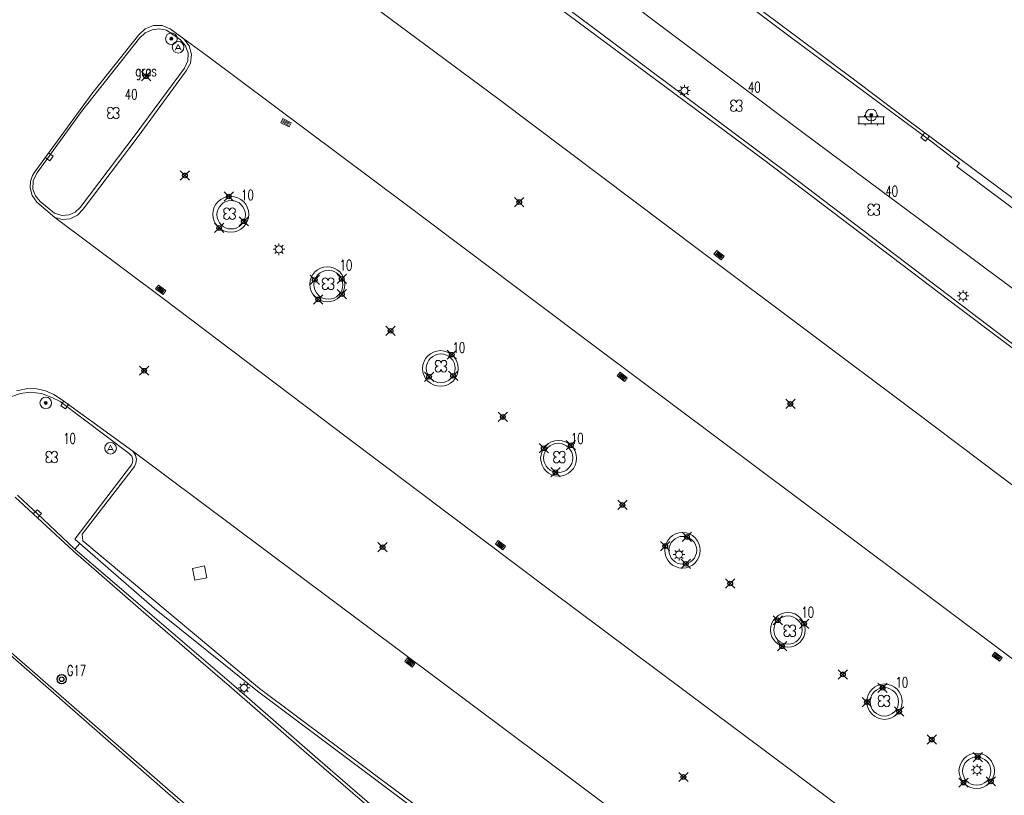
# Model space of a CAD drawing. Header units: metres. Extents: x 113132 to 113925, y 483082 to 483769.
# Tile 22 of 54: x 113401 to 113443, y 483587 to 483620. Entities that reach past the tile are written whole.
import ezdxf
from ezdxf.enums import TextEntityAlignment as Align

# ---------------------------------------------------------------- set-up
doc = ezdxf.new("R2010")
doc.units = ezdxf.units.M
doc.header["$PDMODE"] = 35
doc.header["$PDSIZE"] = 0.2
doc.layers.add('$detailpunten', color=4, linetype='CONTINUOUS')
doc.layers.add('M01_Verzgrslgpnt', color=7, linetype='CONTINUOUS')
for name, color, linetype, lineweight in [('AVBK_afvalbak', 7, 'CONTINUOUS', 18), ('BDVK_verkeersbord', 7, 'CONTINUOUS', 18), ('BOOM_boom', 7, 'CONTINUOUS', 18), ('GRAS_Grasland_overig', 7, 'CONTINUOUS', 18), ('KASF_kant_asfalt', 7, 'CONTINUOUS', 18), ('KKLI_kant_klinkers', 7, 'CONTINUOUS', 18), ('KLIN_klinkers', 7, 'CONTINUOUS', 18), ('KOLK_straatkolk', 7, 'CONTINUOUS', 18), ('KOVM_kant_overig_materiaal', 6, 'CONTINUOUS', 18), ('KTEG_kant_tegels', 7, 'CONTINUOUS', 18), ('LNTP_lantaarnpaal', 7, 'CONTINUOUS', 18), ('RPUT_rioolput_inspectieput', 7, 'CONTINUOUS', 18), ('TKLK_trottoirkolk', 7, 'CONTINUOUS', 18)]:
    doc.layers.add(name, color=color, linetype=linetype, lineweight=lineweight)
doc.layers.add('Defpoints2', color=11, linetype='CONTINUOUS', lineweight=18, plot=False)
doc.styles.add('Romans', font='romans.shx', dxfattribs={"width": 0.7, "height": 2})
doc.styles.get("Standard").update_dxf_attribs({"font": 'romans.shx', "height": 0.9})

# ---------------------------------------------------------------- blocks, each defined once
blk = doc.blocks.new('mvpnt-flat-163')
at = {"layer": '$detailpunten', "linetype": 'Continuous'}
blk.add_point((0, 0), dxfattribs=at)
blk = doc.blocks.new('mvpnt-flat-164')
at = {"layer": '$detailpunten', "linetype": 'Continuous'}
blk.add_point((0, 0), dxfattribs=at)
blk = doc.blocks.new('mvpnt-flat-165')
at = {"layer": '$detailpunten', "linetype": 'Continuous'}
blk.add_point((0, 0), dxfattribs=at)
blk = doc.blocks.new('mvpnt-flat-166')
at = {"layer": '$detailpunten', "linetype": 'Continuous'}
blk.add_point((0, 0), dxfattribs=at)
blk = doc.blocks.new('mvpnt-flat-167')
at = {"layer": '$detailpunten', "linetype": 'Continuous'}
blk.add_point((0, 0), dxfattribs=at)
blk = doc.blocks.new('mvpnt-flat-168')
at = {"layer": '$detailpunten', "linetype": 'Continuous'}
blk.add_point((0, 0), dxfattribs=at)
blk = doc.blocks.new('mvpnt-flat-169')
at = {"layer": '$detailpunten', "linetype": 'Continuous'}
blk.add_point((0, 0), dxfattribs=at)
blk = doc.blocks.new('mvpnt-flat-170')
at = {"layer": '$detailpunten', "linetype": 'Continuous'}
blk.add_point((0, 0), dxfattribs=at)
blk = doc.blocks.new('mvpnt-flat-171')
at = {"layer": '$detailpunten', "linetype": 'Continuous'}
blk.add_point((0, 0), dxfattribs=at)
blk = doc.blocks.new('mvpnt-flat-172')
at = {"layer": '$detailpunten', "linetype": 'Continuous'}
blk.add_point((0, 0), dxfattribs=at)
blk = doc.blocks.new('mvpnt-flat-173')
at = {"layer": '$detailpunten', "linetype": 'Continuous'}
blk.add_point((0, 0), dxfattribs=at)
blk = doc.blocks.new('mvpnt-flat-174')
at = {"layer": '$detailpunten', "linetype": 'Continuous'}
blk.add_point((0, 0), dxfattribs=at)
blk = doc.blocks.new('mvpnt-flat-175')
at = {"layer": '$detailpunten', "linetype": 'Continuous'}
blk.add_point((0, 0), dxfattribs=at)
blk = doc.blocks.new('mvpnt-flat-176')
at = {"layer": '$detailpunten', "linetype": 'Continuous'}
blk.add_point((0, 0), dxfattribs=at)
blk = doc.blocks.new('mvpnt-flat-177')
at = {"layer": '$detailpunten', "linetype": 'Continuous'}
blk.add_point((0, 0), dxfattribs=at)
blk = doc.blocks.new('mvpnt-flat-178')
at = {"layer": '$detailpunten', "linetype": 'Continuous'}
blk.add_point((0, 0), dxfattribs=at)
blk = doc.blocks.new('mvpnt-flat-179')
at = {"layer": '$detailpunten', "linetype": 'Continuous'}
blk.add_point((0, 0), dxfattribs=at)
blk = doc.blocks.new('mvpnt-flat-180')
at = {"layer": '$detailpunten', "linetype": 'Continuous'}
blk.add_point((0, 0), dxfattribs=at)
blk = doc.blocks.new('mvpnt-flat-181')
at = {"layer": '$detailpunten', "linetype": 'Continuous'}
blk.add_point((0, 0), dxfattribs=at)
blk = doc.blocks.new('mvpnt-flat-182')
at = {"layer": '$detailpunten', "linetype": 'Continuous'}
blk.add_point((0, 0), dxfattribs=at)
blk = doc.blocks.new('mvpnt-flat-183')
at = {"layer": '$detailpunten', "linetype": 'Continuous'}
blk.add_point((0, 0), dxfattribs=at)
blk = doc.blocks.new('mvpnt-flat-184')
at = {"layer": '$detailpunten', "linetype": 'Continuous'}
blk.add_point((0, 0), dxfattribs=at)
blk = doc.blocks.new('mvpnt-flat-185')
at = {"layer": '$detailpunten', "linetype": 'Continuous'}
blk.add_point((0, 0), dxfattribs=at)
blk = doc.blocks.new('mvpnt-flat-186')
at = {"layer": '$detailpunten', "linetype": 'Continuous'}
blk.add_point((0, 0), dxfattribs=at)
blk = doc.blocks.new('mvpnt-flat-187')
at = {"layer": '$detailpunten', "linetype": 'Continuous'}
blk.add_point((0, 0), dxfattribs=at)
blk = doc.blocks.new('mvpnt-flat-188')
at = {"layer": '$detailpunten', "linetype": 'Continuous'}
blk.add_point((0, 0), dxfattribs=at)
blk = doc.blocks.new('mvpnt-flat-197')
at = {"layer": '$detailpunten', "linetype": 'Continuous'}
blk.add_point((0, 0), dxfattribs=at)
blk = doc.blocks.new('mvpnt-flat-198')
at = {"layer": '$detailpunten', "linetype": 'Continuous'}
blk.add_point((0, 0), dxfattribs=at)
blk = doc.blocks.new('mvpnt-flat-199')
at = {"layer": '$detailpunten', "linetype": 'Continuous'}
blk.add_point((0, 0), dxfattribs=at)
blk = doc.blocks.new('mvpnt-flat-200')
at = {"layer": '$detailpunten', "linetype": 'Continuous'}
blk.add_point((0, 0), dxfattribs=at)
blk = doc.blocks.new('mvpnt-flat-201')
at = {"layer": '$detailpunten', "linetype": 'Continuous'}
blk.add_point((0, 0), dxfattribs=at)
blk = doc.blocks.new('mvpnt-flat-202')
at = {"layer": '$detailpunten', "linetype": 'Continuous'}
blk.add_point((0, 0), dxfattribs=at)
blk = doc.blocks.new('mvpnt-flat-203')
at = {"layer": '$detailpunten', "linetype": 'Continuous'}
blk.add_point((0, 0), dxfattribs=at)
blk = doc.blocks.new('mvpnt-flat-212')
at = {"layer": '$detailpunten', "linetype": 'Continuous'}
blk.add_point((0, 0), dxfattribs=at)
blk = doc.blocks.new('mvpnt-flat-213')
at = {"layer": '$detailpunten', "linetype": 'Continuous'}
blk.add_point((0, 0), dxfattribs=at)
blk = doc.blocks.new('mvpnt-flat-223')
at = {"layer": '$detailpunten', "linetype": 'Continuous'}
blk.add_point((0, 0), dxfattribs=at)
blk = doc.blocks.new('mvpnt-flat-224')
at = {"layer": '$detailpunten', "linetype": 'Continuous'}
blk.add_point((0, 0), dxfattribs=at)
blk = doc.blocks.new('mvpnt-flat-225')
at = {"layer": '$detailpunten', "linetype": 'Continuous'}
blk.add_point((0, 0), dxfattribs=at)
blk = doc.blocks.new('TKLK-flat-107')
at = {"layer": 'TKLK_trottoirkolk'}
for points in [[(-0.098, 0.077), (-0.252, -0.12)], [(-0.252, -0.12), (-0.056, -0.274)], [(-0.056, -0.274), (0.099, -0.077)]]:
    blk.add_lwpolyline(points, dxfattribs=at)
blk = doc.blocks.new('LNTP-flat-118')
at = {"layer": 'LNTP_lantaarnpaal'}
for points in [[(-0.25, 0), (-0.15, 0)], [(-0.177, 0.177), (-0.106, 0.106)], [(0, 0.25), (0, 0.15)], [(0.177, 0.177), (0.106, 0.106)], [(0.25, 0), (0.15, 0)], [(-0.177, -0.177), (-0.106, -0.106)], [(0, -0.25), (0, -0.15)], [(0.177, -0.177), (0.106, -0.106)]]:
    blk.add_lwpolyline(points, dxfattribs=at)
blk.add_circle((0, 0), 0.15, dxfattribs=at)
blk = doc.blocks.new('LNTP-flat-119')
at = {"layer": 'LNTP_lantaarnpaal'}
for points in [[(-0.25, 0), (-0.15, 0)], [(-0.177, 0.177), (-0.106, 0.106)], [(0, 0.25), (0, 0.15)], [(0.177, 0.177), (0.106, 0.106)], [(0.25, 0), (0.15, 0)], [(-0.177, -0.177), (-0.106, -0.106)], [(0, -0.25), (0, -0.15)], [(0.177, -0.177), (0.106, -0.106)]]:
    blk.add_lwpolyline(points, dxfattribs=at)
blk.add_circle((0, 0), 0.15, dxfattribs=at)
blk = doc.blocks.new('RPUT-flat-65')
at = {"layer": 'RPUT_rioolput_inspectieput'}
for p, q in [((0.205, 0.309), (-0.309, 0.205)), ((-0.309, 0.205), (-0.205, -0.309)), ((0.309, -0.205), (0.205, 0.309)), ((-0.205, -0.309), (0.309, -0.205))]:
    blk.add_line(p, q, dxfattribs=at)
blk = doc.blocks.new('LNTP-flat-127')
at = {"layer": 'LNTP_lantaarnpaal'}
for points in [[(-0.25, 0), (-0.15, 0)], [(-0.177, 0.177), (-0.106, 0.106)], [(0, 0.25), (0, 0.15)], [(0.177, 0.177), (0.106, 0.106)], [(0.25, 0), (0.15, 0)], [(-0.177, -0.177), (-0.106, -0.106)], [(0, -0.25), (0, -0.15)], [(0.177, -0.177), (0.106, -0.106)]]:
    blk.add_lwpolyline(points, dxfattribs=at)
blk.add_circle((0, 0), 0.15, dxfattribs=at)
blk = doc.blocks.new('BOOM-flat-301')
at = {"layer": 'BOOM_boom'}
for centre, start, end in [((-0.125, 0.125), 0, 270), ((-0.125, -0.125), 90, 0), ((0.125, 0.125), 270, 180), ((0.125, -0.125), 180, 90)]:
    blk.add_arc(centre, 0.125, start, end, dxfattribs=at)
at = {"layer": 'BOOM_boom', "style": 'Romans', "width": 0.7}
for tag, p in [('STAMDIAMETER', (0.5, 0.575)), ('KRUINDIAMETER', (0.5, -0.175)), ('SOORT', (0.5, -0.875))]:
    blk.add_attdef(tag, p, '', height=0.45, dxfattribs=at)
blk = doc.blocks.new('AVBK-flat-24')
at = {"layer": 'AVBK_afvalbak'}
for points in [[(-0.125, -0.125), (0, 0.125), (0.125, -0.125)], [(-0.087, -0.05), (0.087, -0.05)]]:
    blk.add_lwpolyline(points, dxfattribs=at)
for start, end in [(0, 180), (180, 0)]:
    blk.add_arc((0, 0), 0.25, start, end, dxfattribs=at)
blk = doc.blocks.new('BDVK-flat-62')
at = {"layer": 'BDVK_verkeersbord'}
for points in [[(-0.062, 0), (0.062, 0)], [(-0.057, 0.025), (0.057, 0.025)], [(-0.038, 0.05), (0.038, 0.05)], [(-0.057, -0.025), (0.057, -0.025)], [(-0.038, -0.05), (0.038, -0.05)]]:
    blk.add_lwpolyline(points, dxfattribs=at)
for radius in [0.25, 0.0625]:
    blk.add_circle((0, 0), radius, dxfattribs=at)
blk = doc.blocks.new('LNTP-flat-128')
at = {"layer": 'LNTP_lantaarnpaal'}
for points in [[(-0.25, 0), (-0.15, 0)], [(-0.177, 0.177), (-0.106, 0.106)], [(0, 0.25), (0, 0.15)], [(0.177, 0.177), (0.106, 0.106)], [(0.25, 0), (0.15, 0)], [(-0.177, -0.177), (-0.106, -0.106)], [(0, -0.25), (0, -0.15)], [(0.177, -0.177), (0.106, -0.106)]]:
    blk.add_lwpolyline(points, dxfattribs=at)
blk.add_circle((0, 0), 0.15, dxfattribs=at)
blk = doc.blocks.new('LNTP-flat-129')
at = {"layer": 'LNTP_lantaarnpaal'}
for points in [[(-0.25, 0), (-0.15, 0)], [(-0.177, 0.177), (-0.106, 0.106)], [(0, 0.25), (0, 0.15)], [(0.177, 0.177), (0.106, 0.106)], [(0.25, 0), (0.15, 0)], [(-0.177, -0.177), (-0.106, -0.106)], [(0, -0.25), (0, -0.15)], [(0.177, -0.177), (0.106, -0.106)]]:
    blk.add_lwpolyline(points, dxfattribs=at)
blk.add_circle((0, 0), 0.15, dxfattribs=at)
blk = doc.blocks.new('LNTP-flat-130')
at = {"layer": 'LNTP_lantaarnpaal'}
for points in [[(-0.25, 0), (-0.15, 0)], [(-0.177, 0.177), (-0.106, 0.106)], [(0, 0.25), (0, 0.15)], [(0.177, 0.177), (0.106, 0.106)], [(0.25, 0), (0.15, 0)], [(-0.177, -0.177), (-0.106, -0.106)], [(0, -0.25), (0, -0.15)], [(0.177, -0.177), (0.106, -0.106)]]:
    blk.add_lwpolyline(points, dxfattribs=at)
blk.add_circle((0, 0), 0.15, dxfattribs=at)
blk = doc.blocks.new('BOOM-flat-303')
at = {"layer": 'BOOM_boom'}
for centre, start, end in [((-0.125, 0.125), 0, 270), ((-0.125, -0.125), 90, 0), ((0.125, 0.125), 270, 180), ((0.125, -0.125), 180, 90)]:
    blk.add_arc(centre, 0.125, start, end, dxfattribs=at)
at = {"layer": 'BOOM_boom', "style": 'Romans', "width": 0.7}
for tag, p in [('STAMDIAMETER', (0.5, 0.575)), ('KRUINDIAMETER', (0.5, -0.175)), ('SOORT', (0.5, -0.875))]:
    blk.add_attdef(tag, p, '', height=0.45, dxfattribs=at)
blk = doc.blocks.new('BOOM-flat-304')
at = {"layer": 'BOOM_boom'}
for centre, start, end in [((-0.125, 0.125), 0, 270), ((-0.125, -0.125), 90, 0), ((0.125, 0.125), 270, 180), ((0.125, -0.125), 180, 90)]:
    blk.add_arc(centre, 0.125, start, end, dxfattribs=at)
at = {"layer": 'BOOM_boom', "style": 'Romans', "width": 0.7}
for tag, p in [('STAMDIAMETER', (0.5, 0.575)), ('KRUINDIAMETER', (0.5, -0.175)), ('SOORT', (0.5, -0.875))]:
    blk.add_attdef(tag, p, '', height=0.45, dxfattribs=at)
blk = doc.blocks.new('BOOM-flat-305')
at = {"layer": 'BOOM_boom'}
for centre, start, end in [((-0.125, 0.125), 0, 270), ((-0.125, -0.125), 90, 0), ((0.125, 0.125), 270, 180), ((0.125, -0.125), 180, 90)]:
    blk.add_arc(centre, 0.125, start, end, dxfattribs=at)
at = {"layer": 'BOOM_boom', "style": 'Romans', "width": 0.7}
for tag, p in [('STAMDIAMETER', (0.5, 0.575)), ('KRUINDIAMETER', (0.5, -0.175)), ('SOORT', (0.5, -0.875))]:
    blk.add_attdef(tag, p, '', height=0.45, dxfattribs=at)
blk = doc.blocks.new('BOOM-flat-306')
at = {"layer": 'BOOM_boom'}
for centre, start, end in [((-0.125, 0.125), 0, 270), ((-0.125, -0.125), 90, 0), ((0.125, 0.125), 270, 180), ((0.125, -0.125), 180, 90)]:
    blk.add_arc(centre, 0.125, start, end, dxfattribs=at)
at = {"layer": 'BOOM_boom', "style": 'Romans', "width": 0.7}
for tag, p in [('STAMDIAMETER', (0.5, 0.575)), ('KRUINDIAMETER', (0.5, -0.175)), ('SOORT', (0.5, -0.875))]:
    blk.add_attdef(tag, p, '', height=0.45, dxfattribs=at)
blk = doc.blocks.new('BOOM-flat-307')
at = {"layer": 'BOOM_boom'}
for centre, start, end in [((-0.125, 0.125), 0, 270), ((-0.125, -0.125), 90, 0), ((0.125, 0.125), 270, 180), ((0.125, -0.125), 180, 90)]:
    blk.add_arc(centre, 0.125, start, end, dxfattribs=at)
at = {"layer": 'BOOM_boom', "style": 'Romans', "width": 0.7}
for tag, p in [('STAMDIAMETER', (0.5, 0.575)), ('KRUINDIAMETER', (0.5, -0.175)), ('SOORT', (0.5, -0.875))]:
    blk.add_attdef(tag, p, '', height=0.45, dxfattribs=at)
blk = doc.blocks.new('BOOM-flat-308')
at = {"layer": 'BOOM_boom'}
for centre, start, end in [((-0.125, 0.125), 0, 270), ((-0.125, -0.125), 90, 0), ((0.125, 0.125), 270, 180), ((0.125, -0.125), 180, 90)]:
    blk.add_arc(centre, 0.125, start, end, dxfattribs=at)
at = {"layer": 'BOOM_boom', "style": 'Romans', "width": 0.7}
for tag, p in [('STAMDIAMETER', (0.5, 0.575)), ('KRUINDIAMETER', (0.5, -0.175)), ('SOORT', (0.5, -0.875))]:
    blk.add_attdef(tag, p, '', height=0.45, dxfattribs=at)
blk = doc.blocks.new('BOOM-flat-309')
at = {"layer": 'BOOM_boom'}
for centre, start, end in [((-0.125, 0.125), 0, 270), ((-0.125, -0.125), 90, 0), ((0.125, 0.125), 270, 180), ((0.125, -0.125), 180, 90)]:
    blk.add_arc(centre, 0.125, start, end, dxfattribs=at)
at = {"layer": 'BOOM_boom', "style": 'Romans', "width": 0.7}
for tag, p in [('STAMDIAMETER', (0.5, 0.575)), ('KRUINDIAMETER', (0.5, -0.175)), ('SOORT', (0.5, -0.875))]:
    blk.add_attdef(tag, p, '', height=0.45, dxfattribs=at)
blk = doc.blocks.new('KOLK-flat-105')
at = {"layer": 'KOLK_straatkolk'}
for p, q in [((-0.22, 0.041), (-0.099, 0.2)), ((0.099, -0.2), (-0.22, 0.041)), ((-0.15, 0.05), (0.09, -0.13)), ((-0.12, 0.09), (0.12, -0.09)), ((-0.099, 0.2), (0.22, -0.041)), ((-0.09, 0.13), (0.15, -0.05)), ((0.22, -0.041), (0.099, -0.2))]:
    blk.add_line(p, q, dxfattribs=at)
blk = doc.blocks.new('KOLK-flat-106')
at = {"layer": 'KOLK_straatkolk'}
for p, q in [((-0.22, 0.041), (-0.099, 0.2)), ((0.099, -0.2), (-0.22, 0.041)), ((-0.15, 0.05), (0.09, -0.13)), ((-0.12, 0.09), (0.12, -0.09)), ((-0.099, 0.2), (0.22, -0.041)), ((-0.09, 0.13), (0.15, -0.05)), ((0.22, -0.041), (0.099, -0.2))]:
    blk.add_line(p, q, dxfattribs=at)
blk = doc.blocks.new('KOLK-flat-110')
at = {"layer": 'KOLK_straatkolk'}
for p, q in [((-0.218, 0.048), (-0.093, 0.203)), ((0.093, -0.203), (-0.218, 0.048)), ((-0.148, 0.055), (0.085, -0.133)), ((-0.117, 0.094), (0.117, -0.094)), ((-0.093, 0.203), (0.218, -0.048)), ((-0.085, 0.133), (0.148, -0.055)), ((0.218, -0.048), (0.093, -0.203))]:
    blk.add_line(p, q, dxfattribs=at)
blk = doc.blocks.new('KOLK-flat-111')
at = {"layer": 'KOLK_straatkolk'}
for p, q in [((-0.22, 0.039), (-0.101, 0.199)), ((0.101, -0.199), (-0.22, 0.039)), ((-0.15, 0.049), (0.091, -0.129)), ((-0.121, 0.089), (0.121, -0.089)), ((-0.101, 0.199), (0.22, -0.039)), ((-0.091, 0.129), (0.15, -0.049)), ((0.22, -0.039), (0.101, -0.199))]:
    blk.add_line(p, q, dxfattribs=at)
blk = doc.blocks.new('TKLK-flat-115')
at = {"layer": 'TKLK_trottoirkolk'}
for points in [[(0.276, -0.042), (0.072, 0.102)], [(-0.072, -0.102), (0.133, -0.245)], [(0.133, -0.245), (0.276, -0.042)]]:
    blk.add_lwpolyline(points, dxfattribs=at)
blk = doc.blocks.new('GRAS-flat-9')
at = {"layer": 'GRAS_Grasland_overig', "width": 0.7}
blk.add_text('gras', height=0.45, dxfattribs=at).set_placement((0, 0), align=Align.CENTER)
blk = doc.blocks.new('AVBK-flat-25')
at = {"layer": 'AVBK_afvalbak'}
for points in [[(-0.125, -0.125), (0, 0.125), (0.125, -0.125)], [(-0.087, -0.05), (0.087, -0.05)]]:
    blk.add_lwpolyline(points, dxfattribs=at)
for start, end in [(0, 180), (180, 0)]:
    blk.add_arc((0, 0), 0.25, start, end, dxfattribs=at)
blk = doc.blocks.new('BDVK-flat-63')
at = {"layer": 'BDVK_verkeersbord'}
for points in [[(-0.062, 0), (0.062, 0)], [(-0.057, 0.025), (0.057, 0.025)], [(-0.038, 0.05), (0.038, 0.05)], [(-0.057, -0.025), (0.057, -0.025)], [(-0.038, -0.05), (0.038, -0.05)]]:
    blk.add_lwpolyline(points, dxfattribs=at)
for radius in [0.25, 0.0625]:
    blk.add_circle((0, 0), radius, dxfattribs=at)
blk = doc.blocks.new('KOLK-flat-112')
at = {"layer": 'KOLK_straatkolk'}
for p, q in [((-0.224, 0.002), (-0.133, 0.18)), ((0.133, -0.18), (-0.224, 0.002)), ((-0.156, 0.024), (0.111, -0.113)), ((-0.134, 0.068), (0.134, -0.068)), ((-0.133, 0.18), (0.224, -0.002)), ((-0.111, 0.113), (0.156, -0.024)), ((0.224, -0.002), (0.133, -0.18))]:
    blk.add_line(p, q, dxfattribs=at)
blk = doc.blocks.new('KOLK-flat-113')
at = {"layer": 'KOLK_straatkolk'}
for p, q in [((-0.219, 0.046), (-0.095, 0.203)), ((0.095, -0.203), (-0.219, 0.046)), ((0.087, -0.132), (-0.149, 0.054)), ((0.118, -0.093), (-0.118, 0.093)), ((-0.095, 0.203), (0.219, -0.046)), ((0.149, -0.054), (-0.087, 0.132)), ((0.219, -0.046), (0.095, -0.203))]:
    blk.add_line(p, q, dxfattribs=at)
blk = doc.blocks.new('KOLK-flat-117')
at = {"layer": 'KOLK_straatkolk'}
for p, q in [((-0.219, 0.044), (-0.096, 0.202)), ((0.096, -0.202), (-0.219, 0.044)), ((0.088, -0.132), (-0.149, 0.053)), ((0.118, -0.092), (-0.118, 0.092)), ((-0.096, 0.202), (0.219, -0.044)), ((0.149, -0.053), (-0.088, 0.132)), ((0.219, -0.044), (0.096, -0.202))]:
    blk.add_line(p, q, dxfattribs=at)
blk = doc.blocks.new('TKLK-flat-116')
at = {"layer": 'TKLK_trottoirkolk'}
for points in [[(-0.104, 0.068), (-0.24, -0.142)], [(-0.24, -0.142), (-0.032, -0.277)], [(-0.032, -0.277), (0.105, -0.068)]]:
    blk.add_lwpolyline(points, dxfattribs=at)
blk = doc.blocks.new('TKLK-flat-117')
at = {"layer": 'TKLK_trottoirkolk'}
for points in [[(0.078, 0.268), (-0.092, 0.085)], [(0.261, 0.099), (0.078, 0.268)], [(0.092, -0.084), (0.261, 0.099)]]:
    blk.add_lwpolyline(points, dxfattribs=at)
blk = doc.blocks.new('KLIN-flat-29')
at = {"layer": 'KLIN_klinkers'}
for p, q in [((-0.575, -0.077), (0.575, -0.077)), ((-0.575, -0.377), (0.575, -0.377)), ((-0.525, -0.077), (-0.525, -0.377)), ((-0.287, -0.002), (-0.287, -0.077)), ((-0.262, -0.377), (-0.262, -0.452)), ((0, -0.077), (0, -0.377)), ((0.263, -0.377), (0.263, -0.452)), ((0.288, -0.002), (0.288, -0.077)), ((0.525, -0.077), (0.525, -0.377))]:
    blk.add_line(p, q, dxfattribs=at)
blk = doc.blocks.new('BDVK-flat-65')
at = {"layer": 'BDVK_verkeersbord'}
for points in [[(-0.062, 0), (0.062, 0)], [(-0.057, 0.025), (0.057, 0.025)], [(-0.038, 0.05), (0.038, 0.05)], [(-0.057, -0.025), (0.057, -0.025)], [(-0.038, -0.05), (0.038, -0.05)]]:
    blk.add_lwpolyline(points, dxfattribs=at)
for radius in [0.25, 0.0625]:
    blk.add_circle((0, 0), radius, dxfattribs=at)
blk = doc.blocks.new('BOOM-flat-318')
at = {"layer": 'BOOM_boom'}
for centre, start, end in [((-0.125, 0.125), 0, 270), ((-0.125, -0.125), 90, 0), ((0.125, 0.125), 270, 180), ((0.125, -0.125), 180, 90)]:
    blk.add_arc(centre, 0.125, start, end, dxfattribs=at)
at = {"layer": 'BOOM_boom', "style": 'Romans', "width": 0.7}
for tag, p in [('STAMDIAMETER', (0.5, 0.575)), ('KRUINDIAMETER', (0.5, -0.175)), ('SOORT', (0.5, -0.875))]:
    blk.add_attdef(tag, p, '', height=0.45, dxfattribs=at)
blk = doc.blocks.new('BOOM-flat-319')
at = {"layer": 'BOOM_boom'}
for centre, start, end in [((-0.125, 0.125), 0, 270), ((-0.125, -0.125), 90, 0), ((0.125, 0.125), 270, 180), ((0.125, -0.125), 180, 90)]:
    blk.add_arc(centre, 0.125, start, end, dxfattribs=at)
at = {"layer": 'BOOM_boom', "style": 'Romans', "width": 0.7}
for tag, p in [('STAMDIAMETER', (0.5, 0.575)), ('KRUINDIAMETER', (0.5, -0.175)), ('SOORT', (0.5, -0.875))]:
    blk.add_attdef(tag, p, '', height=0.45, dxfattribs=at)
blk = doc.blocks.new('GPVZ-flat-17')
at = {"layer": 'M01_Verzgrslgpnt', "color": 7}
blk.add_circle((0, 0), 0.2, dxfattribs=at)
at = {"layer": 'M01_Verzgrslgpnt', "color": 1}
blk.add_circle((0, 0), 0.1, dxfattribs=at)
at = {"layer": 'M01_Verzgrslgpnt', "color": 7, "style": 'Romans', "width": 0.7}
for tag, p in [('PNUM', (0.225, 0.15)), ('OMSCHRIJVING', (0.225, -0.5))]:
    blk.add_attdef(tag, p, '', height=0.45, dxfattribs=at)

msp = doc.modelspace()

# ---------------------------------------------------------------- linework, layer by layer
at = {"layer": 'KASF_kant_asfalt'}
for points in [[(113375.015, 483663.473, 0), (113379.052, 483660.46, 0), (113384.488, 483656.358, 0), (113388.526, 483653.367, 0), (113395.632, 483648.039, 0), (113401.935, 483643.329, 0), (113408.242, 483638.579, 0), (113409.679, 483637.459, 0), (113413.268, 483634.801, 0), (113417.521, 483631.615, 0), (113426.912, 483624.606, 0), (113433.964, 483619.328, 0)], [(113412.982, 483629.126, 0), (113410.549, 483625.813, 0), (113410.401, 483625.455, 0), (113410.391, 483625.068, 0), (113410.518, 483624.705, 0), (113410.766, 483624.411, 0), (113411.576, 483623.773, 0), (113421.301, 483616.551, 0), (113429.919, 483610.063, 0), (113439.158, 483603.133, 0), (113444.743, 483598.917, 0)], [(113401.359, 483613.44, 0), (113403.846, 483616.863, 0), (113405.816, 483619.34, 0), (113406.092, 483619.599, 0), (113406.445, 483619.735, 0), (113406.816, 483619.732, 0), (113407.16, 483619.593, 0), (113407.755, 483619.169, 0), (113408.699, 483618.472, 0), (113417.312, 483612.022, 0), (113425.492, 483605.879, 0), (113435.771, 483598.197, 0), (113443.587, 483592.332, 0), (113452.697, 483585.496, 0)], [(113436.683, 483617.301, 0), (113433.964, 483619.328, 0)], [(113436.683, 483617.301, 0), (113438.851, 483615.668, 0), (113448.287, 483608.653, 0), (113458.216, 483601.182, 0), (113464.244, 483596.674, 0), (113472.993, 483590.16, 0)], [(113442.155, 483581.483, 0), (113433.812, 483587.753, 0), (113423.511, 483595.443, 0), (113414.723, 483602.061, 0), (113406.861, 483608, 0), (113402.216, 483611.488, 0), (113401.434, 483612.144, 0), (113401.238, 483612.426, 0), (113401.148, 483612.757, 0), (113401.161, 483613.033, 0), (113401.248, 483613.295, 0)], [(113401.248, 483613.295, 0), (113401.359, 483613.44, 0)], [(113391.473, 483609.807, 0), (113391.386, 483608.554, 0), (113391.313, 483606.655, 0), (113391.669, 483604.314, 0), (113392.488, 483601.751, 0), (113393.34, 483599.959, 0), (113394.324, 483598.436, 0), (113395.728, 483596.864, 0), (113400.141, 483592.956, 0), (113407.166, 483586.826, 0), (113424.298, 483572.003, 0), (113433.803, 483563.816, 0), (113443.653, 483555.238, 0), (113451.882, 483548.131, 0), (113453.35, 483546.858, 0)], [(113400.567, 483604.038, 0), (113401.046, 483604.131, 0), (113401.436, 483604.12, 0), (113401.817, 483604.033, 0), (113402.174, 483603.875, 0), (113402.504, 483603.669, 0), (113405.564, 483601.437, 0), (113414.12, 483595.032, 0), (113424.675, 483587.14, 0), (113431.115, 483582.313, 0)], [(113421.547, 483581.093, 0), (113413.352, 483588.183, 0), (113409.809, 483591.251, 0), (113406.231, 483594.343, 0), (113402.999, 483597.156, 0), (113401.671, 483598.391, 0), (113400.51, 483599.467, 0)]]:
    msp.add_polyline3d(points, dxfattribs=at)
at = {"layer": 'KKLI_kant_klinkers'}
for points in [[(113411.576, 483623.773, 0), (113411.78, 483623.681, 0), (113412.003, 483623.666, 0), (113412.236, 483623.739, 0), (113412.423, 483623.896, 0), (113414.729, 483627.067, 0), (113414.997, 483627.09, 0), (113422.143, 483621.784, 0), (113432.668, 483613.968, 0), (113441.082, 483607.573, 0), (113447.499, 483602.745, 0), (113451.181, 483600.016, 0)], [(113402.216, 483611.488, 0), (113402.539, 483611.4, 0), (113402.872, 483611.428, 0), (113403.191, 483611.58, 0), (113403.433, 483611.836, 0), (113405.792, 483614.966, 0), (113407.853, 483617.787, 0), (113408.04, 483618.119, 0), (113408.087, 483618.496, 0), (113407.987, 483618.865, 0), (113407.755, 483619.169, 0)], [(113405.564, 483601.437, 0), (113405.671, 483601.277, 0), (113405.714, 483601.089, 0), (113405.696, 483600.927, 0), (113405.629, 483600.779, 0), (113403.382, 483597.873, 0)], [(113403.382, 483597.873, 0), (113403.41, 483597.585, 0), (113411, 483591.239, 0), (113420.191, 483584.366, 0), (113427.871, 483578.634, 0), (113432.234, 483575.386, 0), (113438.494, 483570.68, 0), (113444.722, 483566.066, 0), (113447.614, 483569.769, 0), (113448.098, 483569.413, 0), (113448.213, 483569.262, 0), (113448.253, 483569.077, 0), (113448.226, 483568.934, 0), (113448.153, 483568.808, 0), (113445.46, 483565.295, 0), (113444.547, 483564.098, 0), (113443.337, 483562.517, 0), (113443.233, 483562.595, 0), (113443.124, 483562.678, 0), (113444.255, 483564.198, 0), (113442.054, 483566.035, 0), (113439.622, 483565.852, 0), (113439.149, 483565.921, 0), (113438.823, 483566.135, 0)]]:
    msp.add_polyline3d(points, dxfattribs=at)
for centre, radius in [((113409.77, 483611.622), 0.77), ((113413.914, 483608.61), 0.756), ((113418.774, 483604.996), 0.766), ((113423.848, 483601.135), 0.771), ((113429.168, 483597.181), 0.762), ((113433.698, 483593.759), 0.744), ((113437.846, 483590.676), 0.76), ((113441.804, 483587.701), 0.76)]:
    msp.add_circle(centre, radius, dxfattribs=at)
at = {"layer": 'KOVM_kant_overig_materiaal'}
for points in [[(113374.913, 483663.353, 0), (113374.743, 483663.103, 0), (113378.8, 483660.099, 0), (113378.979, 483660.338, 0), (113384.036, 483656.536, 0), (113384.421, 483656.271, 0), (113384.221, 483656.025, 0), (113388.26, 483653.006, 0), (113388.44, 483653.239, 0), (113395.514, 483647.919, 0), (113402.033, 483643.067, 0), (113408.24, 483638.391, 0), (113408.79, 483637.962, 0), (113409.598, 483637.366, 0), (113412.74, 483635.009, 0), (113417.42, 483631.515, 0), (113418.202, 483630.92, 0), (113426.823, 483624.492, 0), (113433.858, 483619.209, 0)], [(113451.246, 483600.165, 0), (113442.994, 483606.31, 0), (113434.16, 483613.032, 0), (113424.168, 483620.51, 0), (113414.832, 483627.42, 0), (113412.312, 483623.994, 0), (113412.174, 483623.863, 0), (113411.995, 483623.799, 0), (113411.806, 483623.815, 0), (113411.64, 483623.907, 0), (113410.84, 483624.531, 0), (113410.616, 483624.804, 0), (113410.516, 483625.143, 0), (113410.543, 483625.445, 0), (113410.67, 483625.72, 0), (113413.171, 483629.148, 0)], [(113373.955, 483625.007, 0), (113374.787, 483624.24, 0), (113376.612, 483622.809, 0), (113373.819, 483619.143, 0), (113377.786, 483616.238, 0), (113382.766, 483612.564, 0), (113384.323, 483611.455, 0), (113386.958, 483615.087, 0), (113389.634, 483613.007, 0), (113390.36, 483612.371, 0), (113390.841, 483611.691, 0), (113391.257, 483610.643, 0), (113391.339, 483609.74, 0), (113391.164, 483607.54, 0), (113391.327, 483605.307, 0), (113391.775, 483603.315, 0), (113392.616, 483601.021, 0), (113393.757, 483598.993, 0), (113396.065, 483596.351, 0), (113400.31, 483592.668, 0), (113407.063, 483586.743, 0), (113419.952, 483575.582, 0)], [(113401.44, 483613.383, 0), (113401.284, 483613.059, 0), (113401.273, 483612.7, 0), (113401.381, 483612.41, 0), (113401.584, 483612.178, 0), (113402.205, 483611.674, 0), (113402.508, 483611.577, 0), (113402.825, 483611.597, 0), (113403.092, 483611.717, 0), (113403.303, 483611.92, 0), (113405.699, 483615.097, 0), (113407.788, 483617.904, 0), (113407.925, 483618.214, 0), (113407.938, 483618.552, 0), (113407.829, 483618.867, 0), (113407.613, 483619.12, 0), (113407.002, 483619.54, 0), (113406.696, 483619.594, 0), (113406.387, 483619.556, 0), (113406.089, 483619.418, 0), (113405.849, 483619.195, 0), (113403.352, 483616.039, 0)], [(113436.576, 483617.192, 0), (113433.858, 483619.209, 0)], [(113436.576, 483617.192, 0), (113439.824, 483614.776, 0), (113441.068, 483613.826, 0), (113440.956, 483613.682, 0), (113448.072, 483608.368, 0), (113457.993, 483600.903, 0), (113458.12, 483601.057, 0), (113464.213, 483596.524, 0), (113472.878, 483590.019, 0)], [(113403.352, 483616.039, 0), (113401.44, 483613.383, 0)], [(113400.36, 483603.788, 0), (113400.745, 483603.923, 0), (113401.151, 483603.974, 0), (113401.635, 483603.921, 0), (113402.09, 483603.748, 0), (113402.442, 483603.57, 0), (113405.409, 483601.34, 0), (113405.524, 483601.226, 0), (113405.569, 483601.071, 0), (113405.553, 483600.959, 0), (113405.5, 483600.86, 0), (113403.074, 483597.666, 0), (113403.29, 483597.473, 0), (113406.5, 483594.687, 0), (113410.922, 483591.128, 0), (113420.162, 483584.199, 0)], [(113421.55, 483581.257, 0), (113413.512, 483588.221, 0), (113409.904, 483591.374, 0), (113406.296, 483594.46, 0), (113403.078, 483597.231, 0), (113401.717, 483598.519, 0), (113400.616, 483599.545, 0)]]:
    msp.add_polyline3d(points, dxfattribs=at)
for centre, radius in [((113409.785, 483611.601), 0.611), ((113413.961, 483608.596), 0.623), ((113418.788, 483605.002), 0.621), ((113423.831, 483601.152), 0.628), ((113429.184, 483597.184), 0.597), ((113433.699, 483593.753), 0.608), ((113437.837, 483590.669), 0.611), ((113441.805, 483587.691), 0.607)]:
    msp.add_circle(centre, radius, dxfattribs=at)
at = {"layer": 'KTEG_kant_tegels'}
for points in [[(113415.243, 483629.454, 0), (113418.043, 483627.363, 0), (113426.158, 483621.303, 0), (113434.339, 483615.142, 0), (113442.654, 483608.944, 0), (113450.341, 483603.27, 0)], [(113403.078, 483597.231, 0), (113403.29, 483597.473, 0)]]:
    msp.add_polyline3d(points, dxfattribs=at)

# ---------------------------------------------------------------- block references
at = {"layer": 'Defpoints2'}
for name, p in [('BDVK-flat-63', (113407.218, 483619.166)), ('AVBK-flat-25', (113407.507, 483618.801)), ('GRAS-flat-9', (113406.129, 483617.554)), ('mvpnt-flat-163', (113406.129, 483617.554)), ('LNTP-flat-118', (113429.255, 483616.939)), ('KLIN-flat-29', (113437.275, 483615.89)), ('BDVK-flat-65', (113437.275, 483615.89)), ('KOLK-flat-112', (113412.141, 483615.556)), ('TKLK-flat-107', (113439.662, 483615.036)), ('TKLK-flat-115', (113401.868, 483614.166)), ('mvpnt-flat-203', (113407.799, 483613.295)), ('mvpnt-flat-165', (113409.685, 483612.387)), ('mvpnt-flat-213', (113422.156, 483612.147)), ('mvpnt-flat-164', (113409.271, 483611.035)), ('mvpnt-flat-166', (113410.326, 483611.319)), ('LNTP-flat-128', (113411.84, 483610.116)), ('KOLK-flat-113', (113430.741, 483609.864)), ('mvpnt-flat-168', (113414.533, 483608.843)), ('mvpnt-flat-167', (113413.373, 483608.805)), ('KOLK-flat-105', (113406.763, 483608.381)), ('mvpnt-flat-169', (113414.542, 483608.19)), ('LNTP-flat-119', (113441.218, 483608.112)), ('mvpnt-flat-170', (113413.525, 483607.963)), ('mvpnt-flat-202', (113416.635, 483606.613)), ('mvpnt-flat-171', (113419.258, 483605.589)), ('mvpnt-flat-223', (113406.05, 483604.901)), ('mvpnt-flat-173', (113418.283, 483604.641)), ('mvpnt-flat-172', (113419.319, 483604.679)), ('KOLK-flat-110', (113426.582, 483604.638)), ('BDVK-flat-62', (113401.824, 483603.513)), ('TKLK-flat-116', (113402.708, 483603.537)), ('mvpnt-flat-212', (113433.804, 483603.472)), ('mvpnt-flat-201', (113421.453, 483602.916)), ('mvpnt-flat-175', (113424.377, 483601.696)), ('AVBK-flat-24', (113404.604, 483601.569)), ('mvpnt-flat-174', (113423.211, 483601.569)), ('mvpnt-flat-176', (113423.709, 483600.536)), ('mvpnt-flat-200', (113426.589, 483599.129)), ('TKLK-flat-117', (113401.381, 483598.658)), ('mvpnt-flat-177', (113429.362, 483597.754)), ('mvpnt-flat-224', (113416.289, 483597.316)), ('KOLK-flat-106', (113421.352, 483597.398)), ('mvpnt-flat-179', (113428.427, 483597.362)), ('LNTP-flat-129', (113429.02, 483596.999)), ('mvpnt-flat-178', (113429.308, 483596.6)), ('RPUT-flat-65', (113408.432, 483596.201)), ('mvpnt-flat-199', (113431.222, 483595.755)), ('mvpnt-flat-182', (113433.259, 483594.172)), ('mvpnt-flat-180', (113434.394, 483594.023)), ('mvpnt-flat-181', (113433.444, 483593.059)), ('KOLK-flat-117', (113417.461, 483592.355)), ('KOLK-flat-111', (113442.683, 483592.611)), ('mvpnt-flat-198', (113436.059, 483591.845)), ('LNTP-flat-127', (113410.34, 483591.27)), ('mvpnt-flat-183', (113437.761, 483591.276)), ('mvpnt-flat-185', (113437.086, 483590.656)), ('mvpnt-flat-184', (113438.476, 483590.251)), ('mvpnt-flat-197', (113439.875, 483589.045)), ('mvpnt-flat-188', (113441.851, 483588.297)), ('LNTP-flat-130', (113441.822, 483587.742)), ('mvpnt-flat-225', (113429.209, 483587.439)), ('mvpnt-flat-186', (113441.238, 483587.195)), ('mvpnt-flat-187', (113442.417, 483587.252))]:
    msp.add_blockref(name, p, dxfattribs=at)
for name, p, values in [('BOOM-flat-319', (113431.484, 483616.287), {'STAMDIAMETER': '40'}), ('BOOM-flat-309', (113404.722, 483615.976), {'STAMDIAMETER': '40'}), ('BOOM-flat-318', (113437.385, 483611.818), {'STAMDIAMETER': '40'}), ('BOOM-flat-308', (113409.715, 483611.649), {'STAMDIAMETER': '10'}), ('BOOM-flat-307', (113413.948, 483608.634), {'STAMDIAMETER': '10'}), ('BOOM-flat-306', (113418.799, 483605.093), {'STAMDIAMETER': '10'}), ('BOOM-flat-301', (113402.076, 483601.188), {'STAMDIAMETER': '10'}), ('BOOM-flat-305', (113423.882, 483601.187), {'STAMDIAMETER': '10'}), ('BOOM-flat-304', (113433.778, 483593.722), {'STAMDIAMETER': '10'}), ('GPVZ-flat-17', (113402.506, 483591.64), {'PNUM': 'G17'}), ('BOOM-flat-303', (113437.822, 483590.705), {'STAMDIAMETER': '10'})]:
    msp.add_blockref(name, p, dxfattribs=at).add_auto_attribs(values)

doc.saveas('drawing.dxf')
